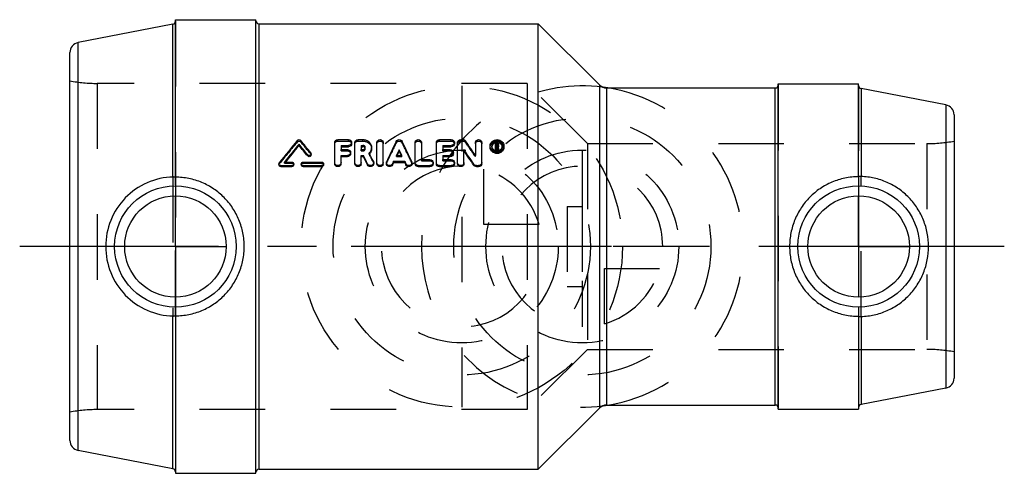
# Model space of a CAD drawing. Header units: millimetres. Extents: x 451 to 549, y 477.4 to 522.6.
import ezdxf

# ---------------------------------------------------------------- set-up
doc = ezdxf.new("R2010")
doc.units = ezdxf.units.MM
doc.header["$LTSCALE"] = 65.185185
doc.linetypes.add('CENTER', pattern=[0.6, 0.375, -0.075, 0.075, -0.075])
doc.linetypes.add('HIDDEN', pattern=[0.2, 0.1, -0.1])
for name, color, linetype in [('ACHSEN_1', 7, 'CONTINUOUS'), ('ACHSEN_S', 7, 'CONTINUOUS'), ('KOERPER', 7, 'CONTINUOUS'), ('KONST.EL_MIT_GEO', 7, 'CONTINUOUS'), ('KURVEN', 7, 'CONTINUOUS')]:
    doc.layers.add(name, color=color, linetype=linetype)

msp = doc.modelspace()

# ---------------------------------------------------------------- linework, layer by layer
at = {"layer": 'ACHSEN_1', "color": 2, "linetype": 'CENTER'}
for p, q in [((466.5, 500), (466.5, 505)), ((534.5, 500), (534.5, 505)), ((466.5, 500), (461.5, 500)), ((466.5, 500), (466.5, 495)), ((466.5, 500), (471.5, 500)), ((534.5, 500), (529.5, 500)), ((534.5, 500), (539.5, 500)), ((534.5, 500), (534.5, 495))]:
    msp.add_line(p, q, dxfattribs=at)
at = {"layer": 'ACHSEN_S', "color": 2, "linetype": 'CENTER'}
msp.add_line((549, 500), (451, 500), dxfattribs=at)
at = {"layer": 'KOERPER', "color": 7, "linetype": 'Continuous'}
for p, q in [((466.5, 506.903), (466.5, 522.6)), ((466.5, 522.6), (474.5, 522.6)), ((474.5, 477.4), (474.5, 522.6)), ((466.257, 506.924), (466.257, 522.153)), ((474.8, 522.2), (502.6, 522.2)), ((502.6, 477.8), (502.6, 522.2)), ((502.6, 522.2), (508.707, 516.093)), ((509.414, 515.8), (526.2, 515.8)), ((526.5, 516.2), (534.5, 516.2)), ((526.5, 483.8), (526.5, 516.2)), ((534.5, 506.949), (534.5, 516.2)), ((534.743, 515.753), (534.743, 506.972)), ((466.257, 477.847), (466.257, 493.076)), ((466.5, 493.097), (466.5, 477.4)), ((534.5, 493.051), (534.5, 483.8)), ((534.743, 493.028), (534.743, 484.247)), ((509.414, 484.2), (526.2, 484.2)), ((502.6, 477.8), (508.707, 483.907)), ((526.5, 483.8), (534.5, 483.8)), ((466.5, 477.4), (474.5, 477.4)), ((474.8, 477.8), (502.6, 477.8))]:
    msp.add_line(p, q, dxfattribs=at)
at = {"layer": 'KOERPER', "color": 8, "linetype": 'HIDDEN'}
for p, q in [((466.257, 506.924), (466.257, 493.076)), ((466.5, 493.097), (466.5, 506.903)), ((534.5, 506.949), (534.5, 493.051)), ((534.743, 493.028), (534.743, 506.972))]:
    msp.add_line(p, q, dxfattribs=at)
at = {"layer": 'KOERPER', "color": 7, "linetype": 'Continuous'}
for points, knots in [([(466.257, 506.924), (465.38, 506.902), (463.608, 506.509), (461.385, 504.954), (459.906, 502.673), (459.562, 500.885), (459.562, 500)], [0, 0, 0, 0, 0.248412, 0.49896, 0.749396, 1, 1, 1, 1]), ([(466.5, 506.912), (466.5, 506.913), (466.492, 506.915), (466.481, 506.918), (466.46, 506.92), (466.418, 506.923), (466.349, 506.925), (466.29, 506.925), (466.257, 506.924)], [0, 0, 0, 0, 0.020649, 0.073048, 0.158252, 0.275043, 0.594488, 1, 1, 1, 1]), ([(473.346, 500), (473.346, 500.452), (473.258, 501.356), (472.866, 502.657), (472.232, 503.854), (471.381, 504.902), (470.343, 505.766), (469.154, 506.412), (467.856, 506.812), (466.952, 506.903), (466.5, 506.903)], [0, 0, 0, 0, 0.125705, 0.251013, 0.375765, 0.500098, 0.624398, 0.749073, 0.874317, 1, 1, 1, 1]), ([(534.5, 506.949), (534.044, 506.949), (533.131, 506.857), (531.827, 506.449), (530.637, 505.798), (529.602, 504.931), (528.752, 503.881), (528.117, 502.68), (527.722, 501.37), (527.633, 500.457), (527.633, 500)], [0, 0, 0, 0, 0.126403, 0.251853, 0.376106, 0.499648, 0.623323, 0.747869, 0.873541, 1, 1, 1, 1]), ([(534.743, 506.972), (534.709, 506.973), (534.649, 506.973), (534.58, 506.971), (534.539, 506.967), (534.518, 506.965), (534.507, 506.963), (534.5, 506.96), (534.5, 506.959)], [0, 0, 0, 0, 0.416211, 0.734041, 0.847593, 0.929579, 0.979808, 1, 1, 1, 1]), ([(541.459, 500), (541.459, 500.448), (541.374, 501.344), (540.994, 502.637), (540.378, 503.832), (539.547, 504.888), (538.526, 505.766), (537.352, 506.431), (536.074, 506.852), (535.185, 506.961), (534.743, 506.972)], [0, 0, 0, 0, 0.125504, 0.250676, 0.375477, 0.500183, 0.625213, 0.750674, 0.875978, 1, 1, 1, 1]), ([(459.562, 500), (459.562, 499.115), (459.906, 497.327), (461.385, 495.046), (463.608, 493.491), (465.38, 493.098), (466.257, 493.076)], [0, 0, 0, 0, 0.250609, 0.501045, 0.751591, 1, 1, 1, 1]), ([(466.5, 493.097), (466.952, 493.097), (467.856, 493.188), (469.154, 493.588), (470.343, 494.234), (471.381, 495.098), (472.232, 496.146), (472.866, 497.343), (473.258, 498.644), (473.346, 499.548), (473.346, 500)], [0, 0, 0, 0, 0.125683, 0.250928, 0.375602, 0.499902, 0.624235, 0.748987, 0.874295, 1, 1, 1, 1]), ([(527.633, 500), (527.633, 499.543), (527.722, 498.63), (528.117, 497.32), (528.752, 496.119), (529.602, 495.069), (530.637, 494.202), (531.827, 493.551), (533.131, 493.143), (534.044, 493.051), (534.5, 493.051)], [0, 0, 0, 0, 0.126459, 0.252131, 0.376677, 0.500353, 0.623894, 0.748148, 0.873597, 1, 1, 1, 1]), ([(534.743, 493.028), (535.185, 493.039), (536.074, 493.148), (537.352, 493.569), (538.526, 494.234), (539.547, 495.112), (540.378, 496.168), (540.994, 497.363), (541.374, 498.656), (541.459, 499.552), (541.459, 500)], [0, 0, 0, 0, 0.124025, 0.249331, 0.374793, 0.499825, 0.624532, 0.749331, 0.874501, 1, 1, 1, 1]), ([(466.257, 493.076), (466.29, 493.075), (466.349, 493.075), (466.418, 493.077), (466.46, 493.08), (466.481, 493.082), (466.492, 493.085), (466.5, 493.087), (466.5, 493.088)], [0, 0, 0, 0, 0.405512, 0.724956, 0.841748, 0.926952, 0.979351, 1, 1, 1, 1]), ([(534.5, 493.041), (534.5, 493.04), (534.507, 493.037), (534.518, 493.035), (534.539, 493.033), (534.58, 493.029), (534.649, 493.027), (534.709, 493.027), (534.743, 493.028)], [0, 0, 0, 0, 0.020192, 0.070421, 0.152406, 0.265959, 0.583789, 1, 1, 1, 1])]:
    msp.add_open_spline(points, degree=3, knots=knots, dxfattribs=at)
at = {"layer": 'KONST.EL_MIT_GEO', "color": 8, "linetype": 'HIDDEN'}
for p, q in [((466.5, 522.447), (466.5, 477.728)), ((474.5, 477.5), (474.5, 522.5)), ((458.727, 516.25), (458.727, 483.75)), ((501.5, 516.25), (458.727, 516.25)), ((501.5, 516.25), (501.5, 483.75)), ((507.5, 510.25), (501.5, 516.25)), ((526.5, 516.1), (526.5, 483.9)), ((534.5, 516.045), (534.5, 484.069)), ((478.652, 510.439), (478.652, 510.581)), ((478.953, 510.439), (478.953, 510.58)), ((482.667, 510.506), (482.667, 510.648)), ((483.724, 510.506), (483.724, 510.648)), ((484.675, 510.506), (484.675, 510.648)), ((485.167, 510.506), (485.167, 510.648)), ((492.787, 510.506), (492.787, 510.648)), ((493.95, 510.506), (493.95, 510.648)), ((494.901, 510.506), (494.901, 510.648)), ((495.112, 510.506), (495.112, 510.648)), ((482.667, 510.506), (483.724, 510.506)), ((482.984, 509.535), (482.984, 509.664)), ((483.618, 509.535), (483.618, 509.664)), ((484.675, 510.506), (485.167, 510.506)), ((484.992, 509.535), (484.992, 509.664)), ((485.167, 509.535), (485.167, 509.664)), ((485.392, 509.739), (485.392, 509.87)), ((486.026, 509.737), (486.026, 509.869)), ((488.48, 510.338), (488.48, 510.478)), ((489.06, 510.338), (489.06, 510.478)), ((492.787, 510.506), (493.95, 510.506)), ((493.104, 509.535), (493.104, 509.664)), ((493.844, 509.535), (493.844, 509.664)), ((494.901, 510.506), (495.112, 510.506)), ((495.381, 510.374), (495.381, 510.514)), ((497.825, 509.892), (497.825, 510.026)), ((497.984, 509.892), (497.984, 510.026)), ((498.354, 510.223), (498.509, 510.223)), ((498.399, 509.932), (498.399, 510.066)), ((498.399, 509.932), (498.509, 509.932)), ((498.509, 510.266), (498.509, 510.362)), ((498.509, 509.932), (498.51, 510.066)), ((498.565, 509.982), (498.565, 510.117)), ((498.595, 509.859), (498.595, 509.992)), ((498.595, 509.859), (498.669, 509.558)), ((498.67, 510.057), (498.67, 510.102)), ((499.041, 509.892), (499.041, 510.026)), ((499.2, 509.892), (499.2, 510.026)), ((507.5, 510.25), (507.5, 489.75)), ((507.5, 510.25), (541.273, 510.25)), ((541.273, 510.25), (541.273, 489.75)), ((479.965, 509.22), (479.965, 509.344)), ((482.984, 509.535), (483.618, 509.535)), ((484.992, 509.535), (485.167, 509.535)), ((485.785, 509.198), (485.785, 509.322)), ((488.5, 508.957), (488.5, 509.078)), ((488.53, 509.02), (488.5, 508.957)), ((488.5, 508.957), (489.04, 508.957)), ((488.559, 509.078), (488.53, 509.02)), ((488.982, 509.078), (489.01, 509.02)), ((489.01, 509.02), (489.04, 508.957)), ((489.04, 508.957), (489.04, 509.078)), ((490.991, 508.544), (490.991, 508.66)), ((491.836, 508.544), (491.836, 508.66)), ((493.104, 509.535), (493.844, 509.535)), ((493.104, 508.544), (493.104, 508.66)), ((493.95, 508.544), (493.95, 508.66)), ((496.36, 508.959), (496.36, 509.08)), ((498.354, 509.558), (498.354, 509.564)), ((498.354, 509.558), (498.379, 509.558)), ((498.646, 509.558), (498.669, 509.558)), ((498.669, 509.558), (498.669, 509.564)), ((476.837, 508.231), (476.837, 508.342)), ((477.354, 508.3), (477.354, 508.412)), ((477.409, 508.368), (477.354, 508.3)), ((477.354, 508.3), (478.094, 508.3)), ((477.444, 508.412), (477.409, 508.368)), ((478.094, 508.3), (478.094, 508.412)), ((479.204, 508.3), (479.204, 508.412)), ((479.204, 508.3), (481.053, 508.3)), ((481.053, 508.3), (481.053, 508.412)), ((486.202, 508.375), (486.202, 508.488)), ((487.527, 508.369), (487.527, 508.482)), ((490.013, 508.369), (490.013, 508.482)), ((490.991, 508.544), (491.836, 508.544)), ((493.104, 508.544), (493.95, 508.544)), ((505.5, 504), (505.5, 496)), ((505.5, 504), (507, 504)), ((507, 504), (507, 496)), ((505.5, 496), (507, 496)), ((507.5, 489.75), (501.5, 483.75)), ((507.5, 489.75), (541.273, 489.75)), ((501.5, 483.75), (458.727, 483.75))]:
    msp.add_line(p, q, dxfattribs=at)
at = {"layer": 'KONST.EL_MIT_GEO', "color": 7, "linetype": 'Continuous'}
for p, q in [((466.257, 522.153), (456.809, 520.316)), ((474.8, 522.2), (474.8, 477.8)), ((456.809, 479.684), (456.809, 520.316)), ((456, 480.665), (456, 519.335)), ((508.707, 516.093), (508.707, 483.907)), ((509.414, 515.8), (509.414, 484.2)), ((526.2, 484.2), (526.2, 515.8)), ((543.191, 514.111), (534.743, 515.753)), ((543.191, 514.111), (543.191, 485.889)), ((544, 513.129), (544, 486.871)), ((482.667, 510.648), (483.724, 510.648)), ((484.675, 510.648), (485.167, 510.648)), ((492.787, 510.648), (493.95, 510.648)), ((494.901, 510.648), (495.112, 510.648)), ((478.802, 510.068), (478.802, 510.204)), ((482.35, 508.251), (482.35, 510.362)), ((482.984, 510.074), (482.984, 509.664)), ((482.984, 510.074), (483.724, 510.074)), ((482.984, 509.94), (483.724, 509.94)), ((482.984, 509.664), (483.618, 509.664)), ((483.724, 509.94), (483.724, 510.074)), ((484.041, 510.224), (484.041, 510.362)), ((484.358, 508.251), (484.358, 510.362)), ((484.992, 510.074), (484.992, 509.664)), ((484.992, 510.074), (485.166, 510.074)), ((484.992, 509.94), (485.167, 509.94)), ((484.992, 509.664), (485.167, 509.664)), ((485.167, 509.94), (485.166, 510.074)), ((486.549, 508.251), (486.549, 510.362)), ((487.183, 508.251), (487.183, 510.362)), ((488.77, 509.516), (488.77, 509.644)), ((490.357, 508.251), (490.357, 510.362)), ((490.991, 510.362), (490.991, 508.66)), ((492.47, 508.251), (492.47, 510.362)), ((493.104, 510.074), (493.104, 509.664)), ((493.104, 510.074), (493.95, 510.074)), ((493.104, 509.94), (493.95, 509.94)), ((493.104, 509.664), (493.844, 509.664)), ((493.95, 509.94), (493.95, 510.074)), ((494.267, 510.224), (494.267, 510.362)), ((494.584, 508.251), (494.584, 510.362)), ((495.218, 508.251), (495.218, 509.663)), ((496.36, 510.362), (496.36, 509.08)), ((496.994, 508.251), (496.994, 510.362)), ((498.354, 509.564), (498.354, 510.362)), ((498.354, 510.362), (498.509, 510.362)), ((498.354, 509.687), (498.459, 509.687)), ((498.399, 510.266), (498.399, 510.066)), ((498.399, 510.266), (498.509, 510.266)), ((498.399, 510.129), (498.509, 510.129)), ((498.399, 510.066), (498.51, 510.066)), ((498.459, 509.558), (498.459, 509.97)), ((498.459, 509.97), (498.492, 509.97)), ((498.459, 509.837), (498.492, 509.837)), ((498.492, 509.837), (498.492, 509.97)), ((498.492, 509.97), (498.507, 509.907)), ((498.492, 509.837), (498.515, 509.744)), ((498.507, 509.907), (498.522, 509.845)), ((498.509, 510.129), (498.509, 510.266)), ((498.515, 509.744), (498.53, 509.682)), ((498.522, 509.845), (498.53, 509.813)), ((498.53, 509.813), (498.56, 509.687)), ((498.53, 509.682), (498.56, 509.558)), ((498.56, 509.558), (498.56, 509.687)), ((498.56, 509.687), (498.669, 509.687)), ((498.565, 510.216), (498.565, 510.117)), ((498.595, 509.992), (498.611, 509.925)), ((498.611, 509.925), (498.628, 509.857)), ((498.628, 509.857), (498.669, 509.687)), ((498.669, 509.564), (498.669, 509.687)), ((498.67, 510.102), (498.67, 510.215)), ((498.67, 509.982), (498.67, 510.057)), ((479.668, 509.018), (479.668, 509.14)), ((480.002, 509.119), (480.002, 509.242)), ((482.984, 508.251), (482.984, 509.078)), ((482.984, 509.078), (483.618, 509.078)), ((482.984, 508.957), (483.618, 508.957)), ((483.618, 508.957), (483.618, 509.078)), ((483.935, 509.247), (483.935, 509.372)), ((484.992, 508.251), (484.992, 509.078)), ((484.992, 509.078), (485.208, 509.078)), ((484.992, 508.957), (485.208, 508.957)), ((485.208, 508.957), (485.208, 509.078)), ((488.5, 509.078), (489.04, 509.078)), ((490.991, 508.66), (491.836, 508.66)), ((493.104, 509.078), (493.104, 508.66)), ((493.104, 509.078), (493.844, 509.078)), ((493.104, 508.957), (493.844, 508.957)), ((493.104, 508.66), (493.95, 508.66)), ((493.844, 508.957), (493.844, 509.078)), ((494.161, 509.247), (494.161, 509.372)), ((498.379, 509.558), (498.459, 509.558)), ((498.56, 509.558), (498.646, 509.558)), ((476.8, 508.238), (476.8, 508.128)), ((476.985, 507.956), (476.985, 508.063)), ((476.985, 508.063), (478.094, 508.063)), ((476.985, 507.956), (478.094, 507.956)), ((477.354, 508.412), (478.094, 508.412)), ((478.094, 507.956), (478.094, 508.063)), ((478.279, 508.129), (478.279, 508.239)), ((479.019, 508.237), (479.019, 508.127)), ((479.204, 508.412), (481.053, 508.412)), ((479.204, 507.956), (479.204, 508.063)), ((479.204, 508.063), (481.053, 508.063)), ((479.204, 507.956), (481.053, 507.956)), ((481.053, 507.956), (481.053, 508.063)), ((481.238, 508.129), (481.238, 508.239)), ((485.628, 508.126), (485.628, 508.236)), ((486.232, 508.252), (486.232, 508.363)), ((487.5, 508.364), (487.5, 508.252)), ((488.221, 508.487), (488.107, 508.242)), ((488.221, 508.373), (488.107, 508.132)), ((488.107, 508.132), (488.107, 508.242)), ((488.221, 508.373), (488.221, 508.487)), ((488.221, 508.487), (489.319, 508.487)), ((488.221, 508.373), (489.319, 508.373)), ((489.319, 508.373), (489.319, 508.487)), ((489.319, 508.487), (489.433, 508.242)), ((489.319, 508.373), (489.433, 508.132)), ((489.433, 508.132), (489.433, 508.242)), ((490.04, 508.252), (490.04, 508.363)), ((490.674, 507.956), (490.674, 508.063)), ((490.674, 508.063), (491.836, 508.063)), ((490.674, 507.956), (491.836, 507.956)), ((491.836, 507.956), (491.836, 508.063)), ((492.153, 508.251), (492.153, 508.362)), ((492.787, 507.956), (492.787, 508.063)), ((492.787, 508.063), (493.95, 508.063)), ((492.787, 507.956), (493.95, 507.956)), ((493.95, 507.956), (493.95, 508.063)), ((494.267, 508.251), (494.267, 508.362)), ((496.197, 508.095), (496.197, 508.204)), ((496.465, 507.956), (496.465, 508.063)), ((496.465, 508.063), (496.677, 508.063)), ((496.465, 507.956), (496.677, 507.956)), ((496.677, 507.956), (496.677, 508.063)), ((543.191, 485.889), (534.743, 484.247)), ((466.257, 477.847), (456.809, 479.684))]:
    msp.add_line(p, q, dxfattribs=at)
for centre, radius in [((466.5, 500), 6.05), ((534.5, 500), 6.05), ((466.5, 500), 5.051), ((534.5, 500), 5.051)]:
    msp.add_circle(centre, radius, dxfattribs=at)
for centre, radius, start, end in [((466.2, 522.447), 0.3, 281, 360), ((474.8, 522.5), 0.3, 180.00002, 270), ((457, 519.335), 1, 101, 180), ((509.414, 516.8), 1, 225, 270), ((526.2, 516.1), 0.3, 270, 359.99999), ((534.8, 516.047), 0.3, 180, 259), ((543, 513.129), 1, 360, 79), ((582.091, 424.842), 134.353, 140.34526, 141.5743), ((377.496, 426.474), 131.785, 38.9639, 39.65834), ((583.525, 424.058), 135.602, 140.55916, 141.53258), ((581.624, 424.341), 133.871, 140.1809, 141.09726), ((375.483, 425.206), 133.789, 38.85539, 39.44297), ((377.137, 425.301), 132.367, 39.23166, 39.8208), ((619.014, 446.897), 145.195, 154.03018, 154.90273), ((622.042, 445.793), 147.778, 154.40052, 154.64361), ((355.499, 445.793), 147.778, 25.35639, 25.59948), ((358.527, 446.897), 145.195, 25.09727, 25.96982), ((382.219, 432.755), 136.687, 33.5029, 34.23924), ((387.744, 435.997), 130.914, 33.93487, 34.69494), ((498.51, 509.792), 0.572, 106.1103, 111.5145), ((498.517, 510.129), 0.157, 299.5174, 306.02912), ((498.525, 510.209), 0.147, 32.2684, 40.08591), ((351.961, 442.158), 149.108, 26.30539, 26.66699), ((354.792, 442.574), 146.339, 26.61217, 26.97668), ((354.322, 442.989), 147.25, 26.41155, 26.77425), ((485.237, 509.781), 0.801, 317.46617, 319.15497), ((618.719, 446.414), 144.46, 154.09933, 154.29203), ((358.821, 446.414), 144.46, 25.70797, 25.90067), ((384.291, 433.017), 134.757, 33.85784, 34.59787), ((498.511, 510.105), 0.563, 248.21013, 259.36948), ((498.512, 510.116), 0.574, 259.36626, 281.24349), ((498.515, 510.104), 0.562, 281.24018, 292.34517), ((543, 486.871), 1, 281, 0), ((509.414, 483.2), 1, 90, 135), ((526.2, 483.9), 0.3, 0.00001, 90), ((534.8, 483.953), 0.3, 101, 180), ((457, 480.665), 1, 180, 259), ((466.2, 477.553), 0.3, 0, 79), ((474.8, 477.5), 0.3, 90, 179.99998)]:
    msp.add_arc(centre, radius, start, end, dxfattribs=at)
at = {"layer": 'KONST.EL_MIT_GEO', "color": 8, "linetype": 'HIDDEN'}
for centre, radius, start, end in [((458.727, 531.25), 15, 259.52469, 270), ((580.413, 424.951), 132.904, 139.96697, 141.19924), ((379.117, 426.558), 130.397, 39.34047, 40.03671), ((616.183, 447.295), 142.416, 153.72611, 154.60603), ((361.357, 447.295), 142.416, 25.39397, 26.27389), ((389.701, 436.223), 129.099, 34.292, 35.05575), ((498.417, 509.892), 0.433, 171.25419, 180.06047), ((498.511, 509.787), 0.577, 95.7613, 106.06854), ((498.512, 509.776), 0.589, 90.14615, 95.76806), ((498.513, 510.005), 0.167, 299.29886, 305.56514), ((498.522, 509.992), 0.152, 305.60614, 311.57147), ((498.609, 509.892), 0.432, 359.94482, 8.78383), ((541.273, 525.25), 15, 270, 280.47531), ((485.206, 509.811), 0.844, 313.38912, 317.44122), ((357.11, 443.394), 144.524, 26.71918, 27.0848), ((541.273, 474.75), 15, 79.52469, 90), ((458.727, 468.75), 15, 90, 100.47531)]:
    msp.add_arc(centre, radius, start, end, dxfattribs=at)
at = {"layer": 'KONST.EL_MIT_GEO', "color": 7, "linetype": 'Continuous'}
for points, knots in [([(478.652, 510.581), (478.687, 510.623), (478.803, 510.674), (478.918, 510.623), (478.953, 510.58)], [0, 0, 0, 0, 0.500056, 1, 1, 1, 1]), ([(482.35, 510.362), (482.35, 510.399), (482.367, 510.476), (482.462, 510.603), (482.587, 510.649), (482.667, 510.648)], [0, 0, 0, 0, 0.238461, 0.48463, 1, 1, 1, 1]), ([(483.724, 510.648), (483.804, 510.648), (483.929, 510.603), (484.024, 510.476), (484.041, 510.399), (484.041, 510.362)], [0, 0, 0, 0, 0.515413, 0.76161, 1, 1, 1, 1]), ([(484.358, 510.362), (484.358, 510.399), (484.375, 510.476), (484.469, 510.603), (484.594, 510.649), (484.675, 510.648)], [0, 0, 0, 0, 0.238461, 0.48463, 1, 1, 1, 1]), ([(485.167, 510.648), (485.279, 510.649), (485.502, 510.609), (485.788, 510.438), (485.98, 510.178), (486.026, 509.97), (486.025, 509.869)], [0, 0, 0, 0, 0.263148, 0.518018, 0.76218, 1, 1, 1, 1]), ([(486.549, 510.362), (486.549, 510.399), (486.566, 510.476), (486.661, 510.604), (486.866, 510.678), (487.071, 510.604), (487.166, 510.476), (487.183, 510.399), (487.183, 510.362)], [0, 0, 0, 0, 0.119242, 0.242328, 0.500015, 0.757695, 0.880768, 1, 1, 1, 1]), ([(488.48, 510.478), (488.505, 510.528), (488.591, 510.618), (488.77, 510.664), (488.949, 510.618), (489.036, 510.528), (489.06, 510.478)], [0, 0, 0, 0, 0.242667, 0.499996, 0.757331, 1, 1, 1, 1]), ([(490.357, 510.362), (490.357, 510.399), (490.374, 510.476), (490.469, 510.604), (490.674, 510.678), (490.879, 510.604), (490.974, 510.476), (490.991, 510.399), (490.991, 510.362)], [0, 0, 0, 0, 0.119242, 0.242328, 0.500015, 0.757695, 0.880768, 1, 1, 1, 1]), ([(492.47, 510.362), (492.47, 510.399), (492.487, 510.476), (492.582, 510.603), (492.707, 510.649), (492.787, 510.648)], [0, 0, 0, 0, 0.238461, 0.48463, 1, 1, 1, 1]), ([(493.95, 510.648), (494.03, 510.648), (494.155, 510.603), (494.25, 510.476), (494.267, 510.399), (494.267, 510.362)], [0, 0, 0, 0, 0.515413, 0.76161, 1, 1, 1, 1]), ([(494.584, 510.362), (494.583, 510.399), (494.601, 510.476), (494.695, 510.603), (494.82, 510.649), (494.901, 510.648)], [0, 0, 0, 0, 0.238461, 0.48463, 1, 1, 1, 1]), ([(495.112, 510.648), (495.165, 510.648), (495.269, 510.625), (495.352, 510.555), (495.381, 510.514)], [0, 0, 0, 0, 0.512166, 1, 1, 1, 1]), ([(496.36, 510.362), (496.36, 510.399), (496.377, 510.476), (496.472, 510.604), (496.677, 510.678), (496.882, 510.604), (496.977, 510.476), (496.994, 510.399), (496.994, 510.362)], [0, 0, 0, 0, 0.119242, 0.242328, 0.500015, 0.757695, 0.880768, 1, 1, 1, 1]), ([(497.825, 510.026), (497.825, 510.107), (497.862, 510.273), (498.016, 510.48), (498.244, 510.617), (498.513, 510.664), (498.781, 510.617), (499.009, 510.48), (499.164, 510.273), (499.2, 510.107), (499.2, 510.026)], [0, 0, 0, 0, 0.118705, 0.240743, 0.368316, 0.500002, 0.631688, 0.759261, 0.881296, 1, 1, 1, 1]), ([(483.618, 509.664), (483.698, 509.664), (483.824, 509.617), (483.918, 509.487), (483.935, 509.41), (483.935, 509.372)], [0, 0, 0, 0, 0.511396, 0.758809, 1, 1, 1, 1]), ([(484.041, 510.362), (484.041, 510.325), (484.024, 510.248), (483.929, 510.12), (483.804, 510.074), (483.724, 510.074)], [0, 0, 0, 0, 0.238371, 0.485176, 1, 1, 1, 1]), ([(484.041, 510.224), (484.041, 510.15), (483.964, 509.993), (483.803, 509.94), (483.724, 509.94)], [0, 0, 0, 0, 0.480711, 1, 1, 1, 1]), ([(485.392, 509.87), (485.391, 509.923), (485.338, 510.035), (485.223, 510.074), (485.166, 510.074)], [0, 0, 0, 0, 0.481262, 1, 1, 1, 1]), ([(485.167, 509.664), (485.224, 509.663), (485.34, 509.704), (485.392, 509.817), (485.392, 509.87)], [0, 0, 0, 0, 0.518321, 1, 1, 1, 1]), ([(485.362, 509.838), (485.34, 509.873), (485.293, 509.911), (485.241, 509.929), (485.227, 509.933)], [0, 0, 0, 0, 0.744147, 1, 1, 1, 1]), ([(486.025, 509.869), (486.025, 509.769), (485.981, 509.564), (485.86, 509.393), (485.785, 509.322)], [0, 0, 0, 0, 0.491861, 1, 1, 1, 1]), ([(486.026, 509.737), (486.026, 509.694), (486.009, 509.522), (485.928, 509.356), (485.843, 509.258)], [0, 0, 0, 0, 0.24556, 1, 1, 1, 1]), ([(493.844, 509.664), (493.924, 509.664), (494.05, 509.617), (494.144, 509.487), (494.161, 509.41), (494.161, 509.372)], [0, 0, 0, 0, 0.511396, 0.758809, 1, 1, 1, 1]), ([(494.267, 510.362), (494.267, 510.325), (494.25, 510.248), (494.155, 510.12), (494.03, 510.074), (493.95, 510.074)], [0, 0, 0, 0, 0.238371, 0.485176, 1, 1, 1, 1]), ([(494.267, 510.224), (494.267, 510.15), (494.19, 509.993), (494.029, 509.94), (493.95, 509.94)], [0, 0, 0, 0, 0.480711, 1, 1, 1, 1]), ([(499.2, 510.026), (499.2, 509.944), (499.163, 509.777), (498.958, 509.496), (498.513, 509.327), (498.067, 509.496), (497.862, 509.777), (497.825, 509.944), (497.825, 510.026)], [0, 0, 0, 0, 0.119709, 0.243459, 0.500002, 0.756545, 0.880292, 1, 1, 1, 1]), ([(499.2, 509.892), (499.2, 509.811), (499.162, 509.644), (498.955, 509.367), (498.512, 509.204), (498.07, 509.368), (497.863, 509.645), (497.825, 509.811), (497.825, 509.892)], [0, 0, 0, 0, 0.119851, 0.243917, 0.500219, 0.75648, 0.880523, 1, 1, 1, 1]), ([(499.041, 510.026), (499.041, 510.088), (499.013, 510.216), (498.854, 510.43), (498.513, 510.555), (498.171, 510.43), (498.013, 510.216), (497.984, 510.088), (497.984, 510.026)], [0, 0, 0, 0, 0.119744, 0.242941, 0.500018, 0.75708, 0.880264, 1, 1, 1, 1]), ([(497.984, 510.026), (497.984, 509.933), (498.049, 509.739), (498.211, 509.619), (498.302, 509.582)], [0, 0, 0, 0, 0.4859, 1, 1, 1, 1]), ([(498.089, 510.175), (498.076, 510.159), (498.029, 510.094), (497.998, 510.017), (497.989, 509.958)], [0, 0, 0, 0, 0.256236, 1, 1, 1, 1]), ([(498.3, 510.325), (498.279, 510.317), (498.2, 510.28), (498.13, 510.224), (498.089, 510.175)], [0, 0, 0, 0, 0.257217, 1, 1, 1, 1]), ([(498.565, 510.216), (498.565, 510.229), (498.551, 510.256), (498.523, 510.266), (498.509, 510.266)], [0, 0, 0, 0, 0.480173, 1, 1, 1, 1]), ([(498.67, 510.117), (498.67, 510.084), (498.652, 510.038), (498.619, 510.009), (498.61, 510.002)], [0, 0, 0, 0, 0.738002, 1, 1, 1, 1]), ([(498.936, 510.176), (498.919, 510.195), (498.845, 510.271), (498.747, 510.322), (498.671, 510.343)], [0, 0, 0, 0, 0.24593, 1, 1, 1, 1]), ([(498.728, 509.584), (498.818, 509.621), (498.977, 509.742), (499.041, 509.934), (499.041, 510.026)], [0, 0, 0, 0, 0.513951, 1, 1, 1, 1]), ([(499.036, 509.958), (499.033, 509.978), (499.015, 510.056), (498.975, 510.129), (498.936, 510.176)], [0, 0, 0, 0, 0.245355, 1, 1, 1, 1]), ([(480.001, 509.242), (480.001, 509.207), (479.975, 509.133), (479.877, 509.069), (479.76, 509.067), (479.692, 509.111), (479.668, 509.14)], [0, 0, 0, 0, 0.238827, 0.489907, 0.748308, 1, 1, 1, 1]), ([(480.002, 509.119), (480.002, 509.084), (479.974, 509.01), (479.876, 508.948), (479.759, 508.947), (479.692, 508.989), (479.668, 509.018)], [0, 0, 0, 0, 0.23991, 0.491011, 0.748866, 1, 1, 1, 1]), ([(483.935, 509.372), (483.935, 509.297), (483.862, 509.136), (483.698, 509.078), (483.618, 509.078)], [0, 0, 0, 0, 0.483821, 1, 1, 1, 1]), ([(483.935, 509.247), (483.935, 509.172), (483.86, 509.013), (483.698, 508.957), (483.618, 508.957)], [0, 0, 0, 0, 0.483687, 1, 1, 1, 1]), ([(491.836, 508.66), (491.917, 508.66), (492.081, 508.601), (492.153, 508.439), (492.153, 508.362)], [0, 0, 0, 0, 0.513093, 1, 1, 1, 1]), ([(494.161, 509.372), (494.161, 509.297), (494.088, 509.136), (493.924, 509.078), (493.844, 509.078)], [0, 0, 0, 0, 0.483821, 1, 1, 1, 1]), ([(494.161, 509.247), (494.161, 509.172), (494.086, 509.013), (493.924, 508.957), (493.844, 508.957)], [0, 0, 0, 0, 0.483687, 1, 1, 1, 1]), ([(493.95, 508.66), (494.03, 508.66), (494.195, 508.601), (494.267, 508.439), (494.267, 508.362)], [0, 0, 0, 0, 0.513093, 1, 1, 1, 1]), ([(476.985, 508.063), (476.938, 508.063), (476.842, 508.098), (476.8, 508.193), (476.8, 508.238)], [0, 0, 0, 0, 0.512296, 1, 1, 1, 1]), ([(476.985, 507.956), (476.938, 507.956), (476.843, 507.99), (476.8, 508.083), (476.8, 508.128)], [0, 0, 0, 0, 0.513491, 1, 1, 1, 1]), ([(478.094, 508.412), (478.141, 508.412), (478.237, 508.377), (478.279, 508.283), (478.279, 508.239)], [0, 0, 0, 0, 0.512745, 1, 1, 1, 1]), ([(478.279, 508.239), (478.279, 508.194), (478.238, 508.099), (478.141, 508.063), (478.094, 508.063)], [0, 0, 0, 0, 0.487615, 1, 1, 1, 1]), ([(478.279, 508.129), (478.279, 508.084), (478.237, 507.99), (478.141, 507.956), (478.094, 507.956)], [0, 0, 0, 0, 0.487551, 1, 1, 1, 1]), ([(479.019, 508.237), (479.019, 508.282), (479.06, 508.377), (479.157, 508.412), (479.204, 508.412)], [0, 0, 0, 0, 0.487324, 1, 1, 1, 1]), ([(479.204, 508.063), (479.157, 508.063), (479.061, 508.098), (479.019, 508.193), (479.019, 508.237)], [0, 0, 0, 0, 0.512447, 1, 1, 1, 1]), ([(479.204, 507.956), (479.157, 507.956), (479.062, 507.989), (479.019, 508.083), (479.019, 508.127)], [0, 0, 0, 0, 0.512405, 1, 1, 1, 1]), ([(481.053, 508.412), (481.1, 508.412), (481.195, 508.377), (481.238, 508.283), (481.238, 508.239)], [0, 0, 0, 0, 0.512745, 1, 1, 1, 1]), ([(481.238, 508.239), (481.238, 508.194), (481.197, 508.099), (481.1, 508.063), (481.053, 508.063)], [0, 0, 0, 0, 0.487615, 1, 1, 1, 1]), ([(481.238, 508.129), (481.238, 508.084), (481.196, 507.99), (481.1, 507.956), (481.053, 507.956)], [0, 0, 0, 0, 0.487551, 1, 1, 1, 1]), ([(482.984, 508.362), (482.984, 508.286), (482.911, 508.123), (482.667, 508.032), (482.423, 508.123), (482.35, 508.286), (482.35, 508.362)], [0, 0, 0, 0, 0.243745, 0.500014, 0.756275, 1, 1, 1, 1]), ([(482.984, 508.251), (482.984, 508.212), (482.967, 508.134), (482.872, 508.003), (482.667, 507.924), (482.462, 508.003), (482.367, 508.134), (482.35, 508.213), (482.35, 508.251)], [0, 0, 0, 0, 0.121612, 0.246171, 0.499835, 0.753562, 0.878578, 1, 1, 1, 1]), ([(484.992, 508.362), (484.992, 508.286), (484.919, 508.123), (484.675, 508.032), (484.431, 508.123), (484.357, 508.286), (484.358, 508.362)], [0, 0, 0, 0, 0.243745, 0.500014, 0.756275, 1, 1, 1, 1]), ([(484.992, 508.251), (484.992, 508.212), (484.974, 508.134), (484.88, 508.003), (484.675, 507.924), (484.469, 508.003), (484.375, 508.134), (484.358, 508.213), (484.358, 508.251)], [0, 0, 0, 0, 0.121612, 0.246171, 0.499835, 0.753562, 0.878578, 1, 1, 1, 1]), ([(486.232, 508.363), (486.232, 508.297), (486.18, 508.158), (485.988, 508.048), (485.768, 508.071), (485.658, 508.175), (485.628, 508.236)], [0, 0, 0, 0, 0.241592, 0.494177, 0.751328, 1, 1, 1, 1]), ([(486.232, 508.252), (486.232, 508.186), (486.179, 508.047), (485.987, 507.941), (485.769, 507.963), (485.658, 508.066), (485.628, 508.126)], [0, 0, 0, 0, 0.241316, 0.49379, 0.751042, 1, 1, 1, 1]), ([(487.183, 508.362), (487.183, 508.286), (487.11, 508.123), (486.866, 508.032), (486.622, 508.123), (486.549, 508.286), (486.549, 508.362)], [0, 0, 0, 0, 0.243745, 0.500014, 0.756275, 1, 1, 1, 1]), ([(487.183, 508.251), (487.183, 508.212), (487.166, 508.134), (487.071, 508.003), (486.866, 507.924), (486.661, 508.003), (486.566, 508.134), (486.549, 508.213), (486.549, 508.251)], [0, 0, 0, 0, 0.121612, 0.246171, 0.499835, 0.753562, 0.878578, 1, 1, 1, 1]), ([(488.107, 508.242), (488.078, 508.18), (487.969, 508.073), (487.747, 508.047), (487.553, 508.156), (487.5, 508.297), (487.5, 508.364)], [0, 0, 0, 0, 0.248417, 0.505593, 0.758348, 1, 1, 1, 1]), ([(488.107, 508.132), (488.078, 508.071), (487.969, 507.965), (487.748, 507.94), (487.554, 508.046), (487.5, 508.186), (487.5, 508.252)], [0, 0, 0, 0, 0.248334, 0.505619, 0.758475, 1, 1, 1, 1]), ([(490.04, 508.363), (490.04, 508.297), (489.987, 508.156), (489.793, 508.047), (489.571, 508.073), (489.462, 508.18), (489.433, 508.242)], [0, 0, 0, 0, 0.241686, 0.494453, 0.751608, 1, 1, 1, 1]), ([(490.04, 508.252), (490.04, 508.186), (489.986, 508.046), (489.792, 507.94), (489.572, 507.965), (489.462, 508.07), (489.433, 508.132)], [0, 0, 0, 0, 0.241377, 0.494049, 0.751321, 1, 1, 1, 1]), ([(490.674, 508.063), (490.594, 508.063), (490.429, 508.124), (490.357, 508.286), (490.357, 508.362)], [0, 0, 0, 0, 0.512551, 1, 1, 1, 1]), ([(490.674, 507.956), (490.594, 507.956), (490.43, 508.014), (490.357, 508.175), (490.357, 508.251)], [0, 0, 0, 0, 0.51246, 1, 1, 1, 1]), ([(492.153, 508.362), (492.153, 508.286), (492.082, 508.124), (491.917, 508.063), (491.836, 508.063)], [0, 0, 0, 0, 0.487439, 1, 1, 1, 1]), ([(492.153, 508.251), (492.153, 508.175), (492.08, 508.014), (491.917, 507.956), (491.836, 507.956)], [0, 0, 0, 0, 0.486852, 1, 1, 1, 1]), ([(492.787, 508.063), (492.707, 508.063), (492.542, 508.124), (492.47, 508.286), (492.47, 508.362)], [0, 0, 0, 0, 0.512551, 1, 1, 1, 1]), ([(492.787, 507.956), (492.707, 507.956), (492.544, 508.014), (492.47, 508.175), (492.47, 508.251)], [0, 0, 0, 0, 0.51246, 1, 1, 1, 1]), ([(494.267, 508.362), (494.267, 508.286), (494.195, 508.124), (494.03, 508.063), (493.95, 508.063)], [0, 0, 0, 0, 0.487439, 1, 1, 1, 1]), ([(494.267, 508.251), (494.267, 508.175), (494.193, 508.014), (494.03, 507.956), (493.95, 507.956)], [0, 0, 0, 0, 0.486852, 1, 1, 1, 1]), ([(495.218, 508.362), (495.218, 508.286), (495.145, 508.123), (494.901, 508.032), (494.657, 508.123), (494.583, 508.286), (494.584, 508.362)], [0, 0, 0, 0, 0.243745, 0.500014, 0.756275, 1, 1, 1, 1]), ([(495.218, 508.251), (495.218, 508.212), (495.2, 508.134), (495.106, 508.003), (494.901, 507.924), (494.695, 508.003), (494.601, 508.134), (494.584, 508.213), (494.584, 508.251)], [0, 0, 0, 0, 0.121612, 0.246171, 0.499835, 0.753562, 0.878578, 1, 1, 1, 1]), ([(496.465, 508.063), (496.412, 508.063), (496.306, 508.088), (496.225, 508.161), (496.197, 508.204)], [0, 0, 0, 0, 0.507034, 1, 1, 1, 1]), ([(496.465, 507.956), (496.413, 507.956), (496.307, 507.98), (496.225, 508.052), (496.197, 508.095)], [0, 0, 0, 0, 0.504638, 1, 1, 1, 1]), ([(496.994, 508.362), (496.994, 508.286), (496.922, 508.124), (496.757, 508.063), (496.677, 508.063)], [0, 0, 0, 0, 0.487461, 1, 1, 1, 1]), ([(496.994, 508.251), (496.994, 508.175), (496.921, 508.014), (496.757, 507.956), (496.677, 507.956)], [0, 0, 0, 0, 0.486728, 1, 1, 1, 1])]:
    msp.add_open_spline(points, degree=3, knots=knots, dxfattribs=at)
at = {"layer": 'KONST.EL_MIT_GEO', "color": 8, "linetype": 'HIDDEN'}
for points, knots in [([(478.652, 510.439), (478.687, 510.481), (478.802, 510.531), (478.918, 510.481), (478.953, 510.439)], [0, 0, 0, 0, 0.500902, 1, 1, 1, 1]), ([(482.35, 510.224), (482.35, 510.261), (482.368, 510.337), (482.463, 510.463), (482.588, 510.506), (482.667, 510.506)], [0, 0, 0, 0, 0.239197, 0.48595, 1, 1, 1, 1]), ([(483.724, 510.506), (483.803, 510.506), (483.928, 510.463), (484.023, 510.337), (484.041, 510.261), (484.041, 510.224)], [0, 0, 0, 0, 0.513782, 0.760513, 1, 1, 1, 1]), ([(484.358, 510.224), (484.358, 510.261), (484.375, 510.337), (484.471, 510.463), (484.595, 510.506), (484.675, 510.506)], [0, 0, 0, 0, 0.239197, 0.48595, 1, 1, 1, 1]), ([(485.167, 510.506), (485.279, 510.506), (485.5, 510.467), (485.785, 510.301), (485.98, 510.045), (486.026, 509.838), (486.026, 509.737)], [0, 0, 0, 0, 0.263561, 0.516896, 0.762522, 1, 1, 1, 1]), ([(485.167, 509.535), (485.224, 509.535), (485.339, 509.573), (485.392, 509.686), (485.392, 509.739)], [0, 0, 0, 0, 0.517674, 1, 1, 1, 1]), ([(486.549, 510.224), (486.549, 510.261), (486.567, 510.337), (486.663, 510.463), (486.866, 510.535), (487.069, 510.463), (487.166, 510.337), (487.183, 510.261), (487.183, 510.224)], [0, 0, 0, 0, 0.119598, 0.243148, 0.499862, 0.756628, 0.880629, 1, 1, 1, 1]), ([(488.48, 510.338), (488.505, 510.389), (488.592, 510.477), (488.77, 510.521), (488.948, 510.477), (489.035, 510.389), (489.06, 510.338)], [0, 0, 0, 0, 0.243261, 0.499737, 0.756624, 1, 1, 1, 1]), ([(490.357, 510.224), (490.357, 510.261), (490.375, 510.337), (490.471, 510.463), (490.674, 510.535), (490.877, 510.463), (490.974, 510.337), (490.991, 510.261), (490.991, 510.224)], [0, 0, 0, 0, 0.119598, 0.243148, 0.499862, 0.756628, 0.880629, 1, 1, 1, 1]), ([(492.47, 510.224), (492.47, 510.261), (492.488, 510.337), (492.583, 510.463), (492.708, 510.506), (492.787, 510.506)], [0, 0, 0, 0, 0.239197, 0.48595, 1, 1, 1, 1]), ([(493.95, 510.506), (494.029, 510.506), (494.153, 510.463), (494.249, 510.337), (494.267, 510.261), (494.267, 510.224)], [0, 0, 0, 0, 0.513782, 0.760513, 1, 1, 1, 1]), ([(494.584, 510.224), (494.584, 510.261), (494.601, 510.337), (494.697, 510.463), (494.821, 510.506), (494.901, 510.506)], [0, 0, 0, 0, 0.239197, 0.48595, 1, 1, 1, 1]), ([(495.112, 510.506), (495.164, 510.506), (495.268, 510.483), (495.352, 510.415), (495.381, 510.374)], [0, 0, 0, 0, 0.50913, 1, 1, 1, 1]), ([(496.36, 510.224), (496.36, 510.261), (496.377, 510.337), (496.473, 510.463), (496.677, 510.535), (496.88, 510.463), (496.976, 510.337), (496.994, 510.261), (496.994, 510.224)], [0, 0, 0, 0, 0.119598, 0.243148, 0.499862, 0.756628, 0.880629, 1, 1, 1, 1]), ([(497.825, 509.892), (497.825, 509.973), (497.863, 510.139), (498.019, 510.343), (498.248, 510.476), (498.513, 510.522), (498.779, 510.476), (499.007, 510.342), (499.163, 510.138), (499.2, 509.972), (499.2, 509.892)], [0, 0, 0, 0, 0.11901, 0.241674, 0.369206, 0.50023, 0.63125, 0.758749, 0.881394, 1, 1, 1, 1]), ([(497.984, 509.892), (497.984, 509.83), (498.013, 509.702), (498.172, 509.489), (498.512, 509.364), (498.852, 509.489), (499.012, 509.702), (499.041, 509.83), (499.041, 509.892)], [0, 0, 0, 0, 0.119235, 0.243357, 0.499698, 0.755982, 0.880167, 1, 1, 1, 1]), ([(498.509, 510.223), (498.55, 510.223), (498.632, 510.197), (498.67, 510.117), (498.67, 510.079)], [0, 0, 0, 0, 0.519029, 1, 1, 1, 1]), ([(498.509, 509.932), (498.523, 509.932), (498.552, 509.942), (498.565, 509.969), (498.565, 509.982)], [0, 0, 0, 0, 0.520005, 1, 1, 1, 1]), ([(479.965, 509.22), (479.971, 509.212), (479.992, 509.183), (480.002, 509.145), (480.002, 509.119)], [0, 0, 0, 0, 0.263437, 1, 1, 1, 1]), ([(483.618, 509.535), (483.698, 509.535), (483.86, 509.48), (483.935, 509.322), (483.935, 509.247)], [0, 0, 0, 0, 0.516495, 1, 1, 1, 1]), ([(493.844, 509.535), (493.924, 509.535), (494.086, 509.48), (494.161, 509.322), (494.161, 509.247)], [0, 0, 0, 0, 0.516495, 1, 1, 1, 1]), ([(476.8, 508.128), (476.8, 508.155), (476.81, 508.193), (476.831, 508.224), (476.837, 508.231)], [0, 0, 0, 0, 0.741777, 1, 1, 1, 1]), ([(478.094, 508.3), (478.141, 508.3), (478.236, 508.267), (478.279, 508.173), (478.279, 508.129)], [0, 0, 0, 0, 0.512698, 1, 1, 1, 1]), ([(479.019, 508.127), (479.019, 508.172), (479.061, 508.266), (479.157, 508.3), (479.204, 508.3)], [0, 0, 0, 0, 0.487263, 1, 1, 1, 1]), ([(481.053, 508.3), (481.099, 508.3), (481.194, 508.267), (481.238, 508.173), (481.238, 508.129)], [0, 0, 0, 0, 0.512698, 1, 1, 1, 1]), ([(486.202, 508.375), (486.207, 508.365), (486.224, 508.326), (486.232, 508.283), (486.232, 508.252)], [0, 0, 0, 0, 0.257587, 1, 1, 1, 1]), ([(491.836, 508.544), (491.916, 508.544), (492.08, 508.488), (492.153, 508.327), (492.153, 508.251)], [0, 0, 0, 0, 0.513407, 1, 1, 1, 1]), ([(493.95, 508.544), (494.03, 508.544), (494.193, 508.488), (494.267, 508.327), (494.267, 508.251)], [0, 0, 0, 0, 0.513407, 1, 1, 1, 1])]:
    msp.add_open_spline(points, degree=3, knots=knots, dxfattribs=at)
at = {"layer": 'KONST.EL_MIT_GEO', "color": 7, "linetype": 'Continuous'}
for points in [[(485.227, 509.933), (485.207, 509.938), (485.187, 509.94), (485.167, 509.94)], [(485.379, 509.803), (485.375, 509.816), (485.369, 509.827), (485.362, 509.838)], [(498.509, 510.362), (498.53, 510.362), (498.551, 510.358), (498.571, 510.35)], [(498.519, 510.128), (498.516, 510.129), (498.513, 510.129), (498.509, 510.129)], [(498.671, 510.343), (498.619, 510.358), (498.564, 510.365), (498.51, 510.365)], [(498.51, 510.066), (498.519, 510.066), (498.529, 510.069), (498.537, 510.073)], [(498.561, 510.098), (498.554, 510.113), (498.536, 510.125), (498.519, 510.128)], [(498.537, 510.073), (498.55, 510.08), (498.561, 510.093), (498.564, 510.108)], [(498.564, 510.108), (498.565, 510.111), (498.565, 510.114), (498.565, 510.117)], [(498.571, 510.35), (498.596, 510.341), (498.62, 510.325), (498.637, 510.304)], [(498.67, 509.982), (498.67, 509.944), (498.651, 509.904), (498.622, 509.879)], [(498.649, 510.288), (498.663, 510.267), (498.671, 510.241), (498.67, 510.215)], [(479.965, 509.344), (479.987, 509.316), (480.002, 509.278), (480.001, 509.242)], [(476.8, 508.238), (476.8, 508.275), (476.814, 508.313), (476.837, 508.342)], [(486.202, 508.488), (486.222, 508.45), (486.232, 508.406), (486.232, 508.363)], [(487.5, 508.364), (487.5, 508.404), (487.509, 508.446), (487.527, 508.482)], [(490.013, 508.482), (490.031, 508.446), (490.04, 508.404), (490.04, 508.363)]]:
    msp.add_open_spline(points, degree=3, dxfattribs=at)
at = {"layer": 'KONST.EL_MIT_GEO', "color": 8, "linetype": 'HIDDEN'}
for points in [[(485.392, 509.739), (485.392, 509.761), (485.387, 509.783), (485.379, 509.803)], [(498.565, 510.079), (498.565, 510.086), (498.563, 510.092), (498.561, 510.098)], [(487.5, 508.252), (487.5, 508.292), (487.51, 508.333), (487.527, 508.369)], [(490.013, 508.369), (490.031, 508.333), (490.04, 508.292), (490.04, 508.252)]]:
    msp.add_open_spline(points, degree=3, dxfattribs=at)
at = {"layer": 'KURVEN', "color": 8, "linetype": 'HIDDEN'}
for p, q in [((495, 516), (495, 484)), ((507, 509.6), (507, 492)), ((497.2, 502.2), (497.2, 507.692)), ((502.692, 502.2), (497.2, 502.2)), ((516.6, 500), (479, 500)), ((509.2, 497.8), (514.692, 497.8)), ((509.2, 492.308), (509.2, 497.8))]:
    msp.add_line(p, q, dxfattribs=at)
for centre, radius in [((495, 500), 16), ((495, 500), 12.8), ((507, 500), 12.8), ((495, 500), 9.6), ((507, 500), 9.6)]:
    msp.add_circle(centre, radius, dxfattribs=at)
for centre, radius, start, end in [((507, 500), 16, 82.60759, 277.39241), ((507, 500), 16, 279.06872, 80.93128), ((495, 500), 8, 90, 360), ((495, 500), 8, 15.96201, 74.03799), ((507, 500), 8, 0, 270), ((507, 500), 8, 285.96201, 344.03799)]:
    msp.add_arc(centre, radius, start, end, dxfattribs=at)
at = {"layer": 'KURVEN', "color": 40, "linetype": 'Continuous'}
for start, end in [(80.93128, 82.60759), (277.39241, 279.06872)]:
    msp.add_arc((507, 500), 16, start, end, dxfattribs=at)

doc.saveas('drawing.dxf')
